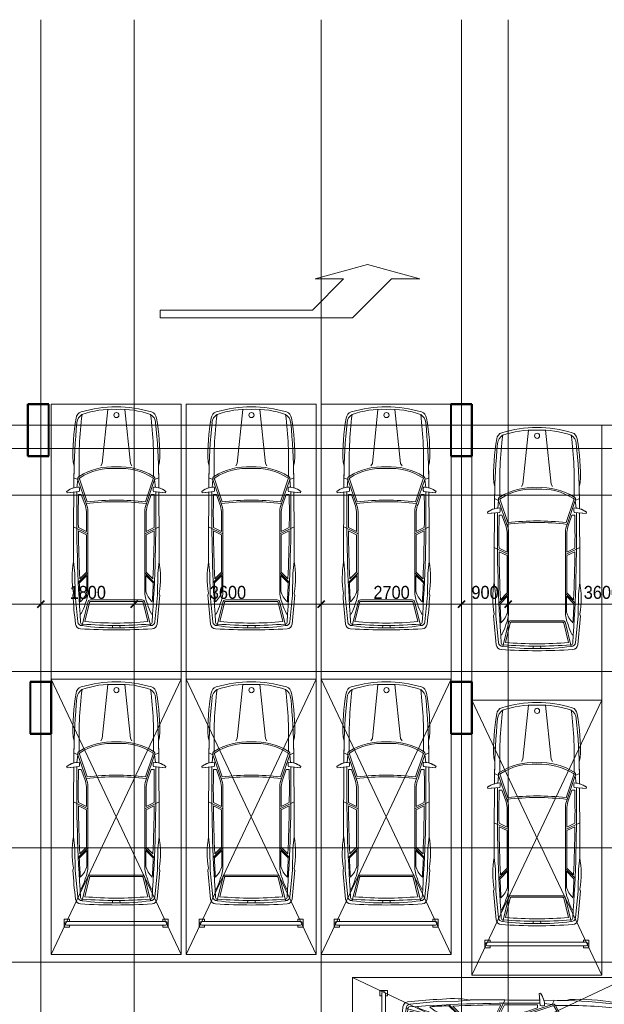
# Model space of a CAD drawing. Header units: millimetres. Extents: x 5617 to 106392, y -10603 to 59260.
# Tile 18 of 44: x 48070 to 59327, y 40288 to 59260. Entities that reach past the tile are written whole.
import ezdxf

# ---------------------------------------------------------------- set-up
doc = ezdxf.new("R2010")
doc.units = ezdxf.units.MM
doc.linetypes.add('ADSK_Линия сетки', pattern=[25, 20, -2.5, 0, -2.5])
doc.linetypes.add('Линия сетки', pattern=[25, 20, -2.5, 0, -2.5])
for name, color, linetype, lineweight in [('Оси', 7, 'Continuous', 9), ('Парковка', 7, 'Continuous', 18), ('Перекрытия', 7, 'Continuous', 18), ('Размеры', 7, 'Continuous', 9), ('Размеры-100', 7, 'Continuous', 9), ('Стены разрез', 7, 'Continuous', 40), ('Элементы узлов', 7, 'Continuous', 18)]:
    doc.layers.add(name, color=color, linetype=linetype, lineweight=lineweight)
doc.styles.add('Arial', font='arial.ttf', dxfattribs={"width": 0.9, "height": 250})
doc.dimstyles.new('Основной_2_5_мм', dxfattribs={"dimscale": 304.8, "dimtxt": 255.06485, "dimasz": 0.463911, "dimexe": 0.492126, "dimexo": 0.492126, "dimgap": 0.098425, "dimtad": 1, "dimdec": 0, "dimdsep": 46, "dimtxsty": 'Arial', "dimblk1": 'OBLIQUE', "dimblk2": 'OBLIQUE', "dimsah": 1, "dimcen": 0.09, "dimdle": 0.492126, "dimazin": 2, "dimtfac": 1, "dimtdec": 4, "dimtix": 1, "dimtmove": 0, "dimatfit": 3, "dimfxl": 1, "dimtvp": 1, "dimtolj": 1, "dimtzin": 0, "dimlwd": 20, "dimlwe": 20, "dimarcsym": 2})

# ---------------------------------------------------------------- blocks, each defined once
blk = doc.blocks.new('199_Парковочные места 3 класса и МГН - Средний класс-5604848-МКСС_LB02_-11_400__Кабельные конструкции_Лотки_3')
at = {"layer": 'Парковка', "color": 254, "true_color": 0xcccccc}
for p, q in [((0, -5300), (0, 0)), ((0, 0), (2500, 0)), ((2500, 0), (2500, -5300)), ((2500, -5300), (0, -5300))]:
    blk.add_line(p, q, dxfattribs=at)
at = {"layer": 'Элементы узлов', "color": 254, "true_color": 0xcccccc}
for p, q in [((984, -1142), (1090, -99)), ((1524, -1142), (1418, -99)), ((422, -1114), (442, -1185)), ((422, -1114), (442, -1185)), ((2085, -1114), (2065, -1185)), ((2065, -1185), (2085, -1114)), ((953, -1186), (984, -1142)), ((1555, -1186), (1524, -1142)), ((436, -1612), (438, -1418)), ((438, -1418), (436, -1612)), ((515, -1453), (438, -1418)), ((515, -1453), (497, -1605)), ((515, -1453), (673, -1914)), ((543, -1440), (693, -1881)), ((1965, -1440), (1814, -1881)), ((1992, -1453), (1835, -1914)), ((1992, -1453), (2070, -1418)), ((1992, -1453), (2011, -1605)), ((2072, -1612), (2070, -1418)), ((2072, -1612), (2070, -1418)), ((298, -1678), (308, -1707)), ((298, -1678), (308, -1707)), ((308, -1707), (536, -1683)), ((308, -1707), (435, -1693)), ((2200, -1707), (1972, -1683)), ((2072, -1693), (2200, -1707)), ((2210, -1678), (2200, -1707)), ((2200, -1707), (2210, -1678)), ((580, -1736), (525, -1736)), ((580, -1736), (645, -1925)), ((1927, -1736), (1863, -1925)), ((1927, -1736), (1983, -1736)), ((678, -2069), (678, -2449)), ((708, -2069), (708, -3598)), ((1800, -2069), (1800, -3598)), ((1830, -2069), (1830, -2449)), ((708, -2497), (432, -2363)), ((678, -2449), (523, -2374)), ((678, -2516), (524, -2441)), ((1800, -2497), (2076, -2363)), ((1830, -2449), (1984, -2374)), ((1830, -2516), (1984, -2441)), ((678, -2516), (678, -3237)), ((1830, -2516), (1830, -3237)), ((453, -3260), (432, -3033)), ((2054, -3260), (2076, -3033)), ((463, -3682), (453, -3260)), ((708, -3249), (522, -3435)), ((688, -3297), (542, -3443)), ((678, -3237), (549, -3366)), ((688, -3297), (688, -3598)), ((1800, -3249), (1986, -3435)), ((1820, -3297), (1820, -3598)), ((1820, -3297), (1966, -3443)), ((1830, -3237), (1959, -3366)), ((2045, -3682), (2054, -3260)), ((419, -3676), (428, -3642)), ((428, -3642), (419, -3676)), ((512, -4192), (463, -3682)), ((1254, -3771), (754, -3771)), ((1254, -3771), (1754, -3771)), ((1996, -4192), (2045, -3682)), ((2088, -3676), (2079, -3642)), ((2088, -3676), (2079, -3642)), ((708, -3817), (596, -4265)), ((738, -3820), (646, -4189)), ((1254, -3801), (754, -3801)), ((1254, -3801), (1754, -3801)), ((1770, -3820), (1862, -4189)), ((1800, -3817), (1912, -4265)), ((574, -4042), (555, -4042)), ((1933, -4042), (1953, -4042)), ((1188, -4261), (1177, -4307)), ((1320, -4261), (1331, -4307))]:
    blk.add_line(p, q, dxfattribs=at)
blk.add_circle((1256, -208), 49.6, dxfattribs=at)
for centre, radius, start, end in [((617, -279), 137, 106.8716, 175.0665), ((617, -279), 137, 106.8716, 175.0665), ((1254, -2377), 2329, 90.0001, 106.8716), ((1254, -2377), 2329, 90.0001, 106.8716), ((1178, -1869), 1772, 87.5536, 109.2869), ((1254, -2377), 2329, 73.1284, 89.9999), ((1254, -2377), 2329, 73.1284, 89.9999), ((1329, -1869), 1772, 70.7131, 92.4464), ((1890, -279), 137, 4.9335, 73.1284), ((1890, -279), 137, 4.9335, 73.1284), ((3991, -937), 3573, 169.195, 182.843), ((3991, -937), 3573, 169.195, 182.843), ((12318, -1543), 11881, 174.2587, 179.4003), ((710, -376), 215, 123.1556, 174.2587), ((8358, -1141), 7822, 173.0609, 181.8195), ((1797, -376), 215, 5.7413, 56.8444), ((-5850, -1141), 7822, 358.1805, 6.9391), ((-9810, -1543), 11881, 0.5997, 5.7413), ((-1483, -937), 3573, 357.157, 10.805), ((-1483, -937), 3573, 357.157, 10.805), ((12318, -1543), 11881, 178.2769, 179.4003), ((1172, -2380), 1175, 86.0181, 122.5623), ((1172, -2380), 1145, 85.9136, 122.5623), ((1335, -2380), 1175, 57.4377, 93.9819), ((1335, -2380), 1145, 57.2304, 94.0864), ((-9810, -1543), 11881, 0.5997, 1.7231), ((555, -1432), 44.9, 110.1373, 207.9235), ((555, -1432), 14.9, 110.1373, 214.6567), ((1953, -1432), 14.9, 325.3433, 79.1758), ((1953, -1432), 44.9, 332.0765, 69.8627), ((546, -2020), 422, 91.3449, 125.9666), ((546, -2020), 422, 105.0802, 125.9666), ((122295, -2694), 121864, 179.52958, 180.15962), ((122295, -2694), 121864, 179.52958, 180.15962), ((30000, -2118), 29508, 179.1634, 184.0543), ((444, -1640), 101, 335.1844, 24.8156), ((-27492, -2118), 29508, 355.9457, 0.8366), ((2064, -1640), 101, 155.1844, 204.8156), ((1962, -2020), 422, 54.0334, 88.6551), ((1962, -2020), 422, 54.0334, 74.9198), ((-119787, -2694), 121864, 359.84038, 0.47042), ((-119787, -2694), 121864, 359.84038, 0.47042), ((30000, -2118), 29478, 179.2582, 180.4979), ((1254, -6445), 4567, 82.6909, 97.3089), ((1254, -6445), 4597, 82.9964, 97.0033), ((-27492, -2118), 29478, 359.5021, 0.7418), ((308, -2078), 370, 1.3171, 24.386), ((308, -2078), 400, 1.2667, 24.1731), ((2200, -2078), 400, 155.8269, 178.7333), ((2200, -2078), 370, 155.614, 178.6829), ((30000, -2118), 29478, 180.6284, 182.4261), ((-27492, -2118), 29478, 357.5739, 359.3716), ((2198, -3346), 1794, 169.9492, 189.4665), ((2198, -3346), 1794, 169.9492, 189.4665), ((310, -3346), 1794, 350.5335, 10.0508), ((310, -3346), 1794, 350.5335, 10.0508), ((30000, -2118), 29488, 182.5757, 183.2896), ((270, -3492), 431, 312.4417, 345.7397), ((104, -3598), 603, 335.9999, 0.0001), ((2403, -3598), 603, 179.9999, 204.0001), ((2238, -3492), 431, 194.2603, 227.5583), ((-27492, -2118), 29488, 356.7104, 357.4243), ((9206, -3182), 8801, 183.2167, 186.8835), ((9206, -3182), 8801, 183.2167, 186.8835), ((754, -3817), 46.1, 90, 180), ((1754, -3817), 46.1, 0, 90), ((-6698, -3182), 8801, 353.1165, 356.7833), ((-6698, -3182), 8801, 353.1165, 356.7833), ((-103, -3648), 783, 329.8554, 345.5814), ((754, -3817), 16.1, 90, 189.7873), ((1754, -3817), 16.1, 350.2127, 90), ((2611, -3648), 783, 194.4186, 210.1446), ((571, -4224), 103, 186.8835, 266.3593), ((571, -4224), 103, 186.8835, 266.3593), ((593, -4184), 81.1, 185.6929, 272.4229), ((1250, 6442), 10791, 266.3593, 270.0213), ((1250, 6442), 10791, 266.3593, 270.0213), ((600, -4202), 33.8, 184.0543, 277.095), ((1185, -180), 4128, 261.7908, 270.9499), ((1254, 3792), 8054, 265.3719, 274.6281), ((1254, 2689), 6905, 264.9489, 275.0511), ((1322, -180), 4128, 269.0501, 278.2092), ((1258, 6442), 10791, 269.9787, 273.6407), ((1258, 6442), 10791, 269.9787, 273.6407), ((1908, -4202), 33.8, 262.905, 355.9457), ((1915, -4184), 81.1, 267.5771, 354.3071), ((1937, -4224), 103, 273.6407, 353.1165), ((1937, -4224), 103, 273.6407, 353.1165)]:
    blk.add_arc(centre, radius, start, end, dxfattribs=at)
blk = doc.blocks.new('199_Парковочные места 3 класса и МГН - Средний класс-5604847-МКСС_LB02_-11_400__Кабельные конструкции_Лотки_3')
at = {"layer": 'Парковка', "color": 254, "true_color": 0xcccccc}
for p, q in [((0, -5300), (2500, 0)), ((0, 0), (2500, -5300)), ((0, -5300), (0, 0)), ((0, 0), (2500, 0)), ((2500, 0), (2500, -5300)), ((250, -4625), (250, -4775)), ((250, -4625), (350, -4625)), ((300, -4665), (2200, -4665)), ((300, -4735), (2200, -4735)), ((350, -4625), (350, -4665)), ((350, -4735), (350, -4775)), ((2150, -4625), (2150, -4665)), ((2150, -4625), (2250, -4625)), ((2150, -4735), (2150, -4775)), ((2250, -4625), (2250, -4775)), ((250, -4775), (350, -4775)), ((2150, -4775), (2250, -4775)), ((2500, -5300), (0, -5300))]:
    blk.add_line(p, q, dxfattribs=at)
for centre, start, end in [((300, -4700), 90, 270), ((2200, -4700), 270, 90)]:
    blk.add_arc(centre, 35, start, end, dxfattribs=at)
at = {"layer": 'Элементы узлов', "color": 254, "true_color": 0xcccccc}
for p, q in [((984, -1142), (1090, -99)), ((1524, -1142), (1418, -99)), ((422, -1114), (442, -1185)), ((422, -1114), (442, -1185)), ((2085, -1114), (2065, -1185)), ((2065, -1185), (2085, -1114)), ((953, -1186), (984, -1142)), ((1555, -1186), (1524, -1142)), ((436, -1612), (438, -1418)), ((438, -1418), (436, -1612)), ((515, -1453), (438, -1418)), ((515, -1453), (497, -1605)), ((515, -1453), (673, -1914)), ((543, -1440), (693, -1881)), ((1965, -1440), (1814, -1881)), ((1992, -1453), (1835, -1914)), ((1992, -1453), (2070, -1418)), ((1992, -1453), (2011, -1605)), ((2072, -1612), (2070, -1418)), ((2072, -1612), (2070, -1418)), ((298, -1678), (308, -1707)), ((298, -1678), (308, -1707)), ((308, -1707), (536, -1683)), ((308, -1707), (435, -1693)), ((2200, -1707), (1972, -1683)), ((2072, -1693), (2200, -1707)), ((2210, -1678), (2200, -1707)), ((2200, -1707), (2210, -1678)), ((580, -1736), (525, -1736)), ((580, -1736), (645, -1925)), ((1927, -1736), (1863, -1925)), ((1927, -1736), (1983, -1736)), ((678, -2069), (678, -2449)), ((708, -2069), (708, -3598)), ((1800, -2069), (1800, -3598)), ((1830, -2069), (1830, -2449)), ((708, -2497), (432, -2363)), ((678, -2449), (523, -2374)), ((678, -2516), (524, -2441)), ((1800, -2497), (2076, -2363)), ((1830, -2449), (1984, -2374)), ((1830, -2516), (1984, -2441)), ((678, -2516), (678, -3237)), ((1830, -2516), (1830, -3237)), ((453, -3260), (432, -3033)), ((2054, -3260), (2076, -3033)), ((463, -3682), (453, -3260)), ((708, -3249), (522, -3435)), ((688, -3297), (542, -3443)), ((678, -3237), (549, -3366)), ((688, -3297), (688, -3598)), ((1800, -3249), (1986, -3435)), ((1820, -3297), (1820, -3598)), ((1820, -3297), (1966, -3443)), ((1830, -3237), (1959, -3366)), ((2045, -3682), (2054, -3260)), ((419, -3676), (428, -3642)), ((428, -3642), (419, -3676)), ((512, -4192), (463, -3682)), ((1254, -3771), (754, -3771)), ((1254, -3771), (1754, -3771)), ((1996, -4192), (2045, -3682)), ((2088, -3676), (2079, -3642)), ((2088, -3676), (2079, -3642)), ((708, -3817), (596, -4265)), ((738, -3820), (646, -4189)), ((1254, -3801), (754, -3801)), ((1254, -3801), (1754, -3801)), ((1770, -3820), (1862, -4189)), ((1800, -3817), (1912, -4265)), ((574, -4042), (555, -4042)), ((1933, -4042), (1953, -4042)), ((1188, -4261), (1177, -4307)), ((1320, -4261), (1331, -4307))]:
    blk.add_line(p, q, dxfattribs=at)
blk.add_circle((1256, -208), 49.6, dxfattribs=at)
for centre, radius, start, end in [((617, -279), 137, 106.8716, 175.0665), ((617, -279), 137, 106.8716, 175.0665), ((1254, -2377), 2329, 90.0001, 106.8716), ((1254, -2377), 2329, 90.0001, 106.8716), ((1178, -1869), 1772, 87.5536, 109.2869), ((1254, -2377), 2329, 73.1284, 89.9999), ((1254, -2377), 2329, 73.1284, 89.9999), ((1329, -1869), 1772, 70.7131, 92.4464), ((1890, -279), 137, 4.9335, 73.1284), ((1890, -279), 137, 4.9335, 73.1284), ((3991, -937), 3573, 169.195, 182.843), ((3991, -937), 3573, 169.195, 182.843), ((12318, -1543), 11881, 174.2587, 179.4003), ((710, -376), 215, 123.1556, 174.2587), ((8358, -1141), 7822, 173.0609, 181.8195), ((1797, -376), 215, 5.7413, 56.8444), ((-5850, -1141), 7822, 358.1805, 6.9391), ((-9810, -1543), 11881, 0.5997, 5.7413), ((-1483, -937), 3573, 357.157, 10.805), ((-1483, -937), 3573, 357.157, 10.805), ((12318, -1543), 11881, 178.2769, 179.4003), ((1172, -2380), 1175, 86.0181, 122.5623), ((1172, -2380), 1145, 85.9136, 122.5623), ((1335, -2380), 1175, 57.4377, 93.9819), ((1335, -2380), 1145, 57.2304, 94.0864), ((-9810, -1543), 11881, 0.5997, 1.7231), ((555, -1432), 44.9, 110.1373, 207.9235), ((555, -1432), 14.9, 110.1373, 214.6567), ((1953, -1432), 14.9, 325.3433, 79.1758), ((1953, -1432), 44.9, 332.0765, 69.8627), ((546, -2020), 422, 91.3449, 125.9666), ((546, -2020), 422, 105.0802, 125.9666), ((122295, -2694), 121864, 179.52958, 180.15962), ((122295, -2694), 121864, 179.52958, 180.15962), ((30000, -2118), 29508, 179.1634, 184.0543), ((444, -1640), 101, 335.1844, 24.8156), ((-27492, -2118), 29508, 355.9457, 0.8366), ((2064, -1640), 101, 155.1844, 204.8156), ((1962, -2020), 422, 54.0334, 88.6551), ((1962, -2020), 422, 54.0334, 74.9198), ((-119787, -2694), 121864, 359.84038, 0.47042), ((-119787, -2694), 121864, 359.84038, 0.47042), ((30000, -2118), 29478, 179.2582, 180.4979), ((1254, -6445), 4567, 82.6909, 97.3089), ((1254, -6445), 4597, 82.9964, 97.0033), ((-27492, -2118), 29478, 359.5021, 0.7418), ((308, -2078), 370, 1.3171, 24.386), ((308, -2078), 400, 1.2667, 24.1731), ((2200, -2078), 400, 155.8269, 178.7333), ((2200, -2078), 370, 155.614, 178.6829), ((30000, -2118), 29478, 180.6284, 182.4261), ((-27492, -2118), 29478, 357.5739, 359.3716), ((2198, -3346), 1794, 169.9492, 189.4665), ((2198, -3346), 1794, 169.9492, 189.4665), ((310, -3346), 1794, 350.5335, 10.0508), ((310, -3346), 1794, 350.5335, 10.0508), ((30000, -2118), 29488, 182.5757, 183.2896), ((270, -3492), 431, 312.4417, 345.7397), ((104, -3598), 603, 335.9999, 0.0001), ((2403, -3598), 603, 179.9999, 204.0001), ((2238, -3492), 431, 194.2603, 227.5583), ((-27492, -2118), 29488, 356.7104, 357.4243), ((9206, -3182), 8801, 183.2167, 186.8835), ((9206, -3182), 8801, 183.2167, 186.8835), ((754, -3817), 46.1, 90, 180), ((1754, -3817), 46.1, 0, 90), ((-6698, -3182), 8801, 353.1165, 356.7833), ((-6698, -3182), 8801, 353.1165, 356.7833), ((-103, -3648), 783, 329.8554, 345.5814), ((754, -3817), 16.1, 90, 189.7873), ((1754, -3817), 16.1, 350.2127, 90), ((2611, -3648), 783, 194.4186, 210.1446), ((571, -4224), 103, 186.8835, 266.3593), ((571, -4224), 103, 186.8835, 266.3593), ((593, -4184), 81.1, 185.6929, 272.4229), ((1250, 6442), 10791, 266.3593, 270.0213), ((1250, 6442), 10791, 266.3593, 270.0213), ((600, -4202), 33.8, 184.0543, 277.095), ((1185, -180), 4128, 261.7908, 270.9499), ((1254, 3792), 8054, 265.3719, 274.6281), ((1254, 2689), 6905, 264.9489, 275.0511), ((1322, -180), 4128, 269.0501, 278.2092), ((1258, 6442), 10791, 269.9787, 273.6407), ((1258, 6442), 10791, 269.9787, 273.6407), ((1908, -4202), 33.8, 262.905, 355.9457), ((1915, -4184), 81.1, 267.5771, 354.3071), ((1937, -4224), 103, 273.6407, 353.1165), ((1937, -4224), 103, 273.6407, 353.1165)]:
    blk.add_arc(centre, radius, start, end, dxfattribs=at)
blk = doc.blocks.new('199_Паркинг_Дорожная разметка - Стрелка_Поворот-5482904-МКСС_LB02_-11_400__Кабельные конструкции_Лотки_3')
at = {"layer": 'Парковка', "color": 254, "true_color": 0xcccccc}
for p, q in [((-535, 2500), (-385, 2500)), ((-535, -1200), (-535, 2500)), ((-385, 2500), (-385, -430)), ((-385, -430), (215, -1030)), ((215, -480), (495, -1490)), ((215, -1030), (215, -480)), ((215, -1950), (-535, -1200)), ((495, -1490), (215, -2500)), ((215, -2500), (215, -1950))]:
    blk.add_line(p, q, dxfattribs=at)
blk = doc.blocks.new('135_SLK_GD_AR_rvt-1-МКСС_LB02_-11_400__Кабельные конструкции_Лотки_3')
at = {"layer": 'Перекрытия', "color": 254, "true_color": 0xcccccc}
for p, q in [((33900, 50850), (33900, 51850)), ((33900, 51850), (34300, 51850)), ((34300, 51850), (34300, 50850)), ((42050, 50850), (42050, 51850)), ((42050, 51850), (42450, 51850)), ((42450, 51850), (42450, 50850)), ((34300, 50850), (33900, 50850)), ((42450, 50850), (42050, 50850)), ((33950, 45500), (33950, 46500)), ((33950, 46500), (34350, 46500)), ((34350, 46500), (34350, 45500)), ((42050, 45500), (42050, 46500)), ((42050, 46500), (42450, 46500)), ((42450, 46500), (42450, 45500)), ((34350, 45500), (33950, 45500)), ((42450, 45500), (42050, 45500))]:
    blk.add_line(p, q, dxfattribs=at)
at = {"layer": 'Стены разрез', "color": 254, "true_color": 0xcccccc}
for p, q in [((33900, 51852), (33898, 51852)), ((33898, 51852), (33898, 50848)), ((34302, 51852), (33900, 51852)), ((33900, 50850), (33900, 51850)), ((33900, 51850), (34300, 51850)), ((34300, 51850), (34300, 50850)), ((34302, 51850), (34302, 51852)), ((34302, 50848), (34302, 51850)), ((42050, 51852), (42048, 51852)), ((42048, 51852), (42048, 50848)), ((42452, 51852), (42050, 51852)), ((42050, 50850), (42050, 51850)), ((42050, 51850), (42450, 51850)), ((42450, 51850), (42450, 50850)), ((42452, 51850), (42452, 51852)), ((42452, 50848), (42452, 51850)), ((33898, 50848), (33900, 50848)), ((34300, 50850), (33900, 50850)), ((33900, 50848), (34300, 50848)), ((34300, 50848), (34302, 50848)), ((42048, 50848), (42050, 50848)), ((42450, 50850), (42050, 50850)), ((42050, 50848), (42450, 50848)), ((42450, 50848), (42452, 50848)), ((33950, 46502), (33948, 46502)), ((33948, 46502), (33948, 45498)), ((34352, 46502), (33950, 46502)), ((33950, 45500), (33950, 46500)), ((33950, 46500), (34350, 46500)), ((34350, 46500), (34350, 45500)), ((34352, 46500), (34352, 46502)), ((34352, 45498), (34352, 46500)), ((42050, 46502), (42048, 46502)), ((42048, 46502), (42048, 45498)), ((42452, 46502), (42050, 46502)), ((42050, 45500), (42050, 46500)), ((42050, 46500), (42450, 46500)), ((42450, 46500), (42450, 45500)), ((42452, 46500), (42452, 46502)), ((42452, 45498), (42452, 46500)), ((33948, 45498), (33950, 45498)), ((34350, 45500), (33950, 45500)), ((33950, 45498), (34350, 45498)), ((34350, 45498), (34352, 45498)), ((42048, 45498), (42050, 45498)), ((42450, 45500), (42050, 45500)), ((42050, 45498), (42450, 45498)), ((42450, 45498), (42452, 45498))]:
    blk.add_line(p, q, dxfattribs=at)
at = {"layer": 'Парковка', "color": 254, "lineweight": 18, "true_color": 0xcccccc}
for name, p, rotation in [('199_Паркинг_Дорожная разметка - Стрелка_Поворот-5482904-МКСС_LB02_-11_400__Кабельные конструкции_Лотки_3', (38950, 54049), 89.9999999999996), ('199_Парковочные места 3 класса и МГН - Средний класс-5604847-МКСС_LB02_-11_400__Кабельные конструкции_Лотки_3', (45450, 40802), 269.9999999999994)]:
    blk.add_blockref(name, p, dxfattribs=dict(at, rotation=rotation))
for name, p in [('199_Парковочные места 3 класса и МГН - Средний класс-5604848-МКСС_LB02_-11_400__Кабельные конструкции_Лотки_3', (34350, 51850)), ('199_Парковочные места 3 класса и МГН - Средний класс-5604848-МКСС_LB02_-11_400__Кабельные конструкции_Лотки_3', (36950, 51850)), ('199_Парковочные места 3 класса и МГН - Средний класс-5604848-МКСС_LB02_-11_400__Кабельные конструкции_Лотки_3', (39550, 51850)), ('199_Парковочные места 3 класса и МГН - Средний класс-5604848-МКСС_LB02_-11_400__Кабельные конструкции_Лотки_3', (42450, 51450)), ('199_Парковочные места 3 класса и МГН - Средний класс-5604847-МКСС_LB02_-11_400__Кабельные конструкции_Лотки_3', (34350, 46550)), ('199_Парковочные места 3 класса и МГН - Средний класс-5604847-МКСС_LB02_-11_400__Кабельные конструкции_Лотки_3', (36950, 46550)), ('199_Парковочные места 3 класса и МГН - Средний класс-5604847-МКСС_LB02_-11_400__Кабельные конструкции_Лотки_3', (39550, 46550)), ('199_Парковочные места 3 класса и МГН - Средний класс-5604847-МКСС_LB02_-11_400__Кабельные конструкции_Лотки_3', (42450, 46150))]:
    blk.add_blockref(name, p, dxfattribs=at)
blk = doc.blocks.new('DIMBLOCK24-МКСС_LB02_-11_400__Кабельные конструкции_Лотки_3')
at = {"layer": 'Размеры-100', "lineweight": 40, "transparency": 16777216}
for p, q in [((57477, 47996), (57547, 48066)), ((61077, 47996), (61147, 48066)), ((57477, 47996), (57406, 47925)), ((61077, 47996), (61006, 47925))]:
    blk.add_line(p, q, dxfattribs=at)
at = {"layer": 'Размеры-100', "lineweight": 20, "transparency": 16777216}
for p, q in [((57477, 47996), (57477, 48046)), ((61077, 47996), (61077, 48046)), ((61077, 47996), (57477, 47996)), ((57477, 47996), (57477, 47846)), ((61077, 47996), (61077, 47846))]:
    blk.add_line(p, q, dxfattribs=at)
at = {"layer": 'Размеры-100', "color": 0, "lineweight": 20, "transparency": 16777216, "insert": (58931, 48350), "char_height": 250, "width": 828.76, "attachment_point": 1, "line_spacing_factor": 0.941778, "style": 'Arial'}
blk.add_mtext('3600', dxfattribs=at)
blk = doc.blocks.new('_Oblique')
at = {"color": 0, "linetype": 'ByBlock', "lineweight": -2}
blk.add_line((-0.5, -0.5), (0.5, 0.5), dxfattribs=at)
blk = doc.blocks.new('DIMBLOCK25-МКСС_LB02_-11_400__Кабельные конструкции_Лотки_3')
at = {"layer": 'Размеры-100', "lineweight": 40, "transparency": 16777216}
for p, q in [((56577, 47996), (56647, 48066)), ((57477, 47996), (57547, 48066)), ((56577, 47996), (56506, 47925)), ((57477, 47996), (57406, 47925))]:
    blk.add_line(p, q, dxfattribs=at)
at = {"layer": 'Размеры-100', "lineweight": 20, "transparency": 16777216}
for p, q in [((56577, 47996), (56577, 48046)), ((57477, 47996), (57477, 48046)), ((57477, 47996), (56577, 47996)), ((56577, 47996), (56577, 47846)), ((57477, 47996), (57477, 47846))]:
    blk.add_line(p, q, dxfattribs=at)
at = {"layer": 'Размеры-100', "color": 0, "lineweight": 20, "transparency": 16777216, "insert": (56768, 48350), "char_height": 250, "width": 621.57, "attachment_point": 1, "line_spacing_factor": 0.941778, "style": 'Arial'}
blk.add_mtext('900', dxfattribs=at)
blk = doc.blocks.new('DIMBLOCK26-МКСС_LB02_-11_400__Кабельные конструкции_Лотки_3')
at = {"layer": 'Размеры-100', "lineweight": 40, "transparency": 16777216}
for p, q in [((53877, 47996), (53947, 48066)), ((56577, 47996), (56647, 48066)), ((53877, 47996), (53806, 47925)), ((56577, 47996), (56506, 47925))]:
    blk.add_line(p, q, dxfattribs=at)
at = {"layer": 'Размеры-100', "lineweight": 20, "transparency": 16777216}
for p, q in [((53877, 47996), (53877, 48046)), ((56577, 47996), (56577, 48046)), ((56577, 47996), (53877, 47996)), ((53877, 47996), (53877, 47846)), ((56577, 47996), (56577, 47846))]:
    blk.add_line(p, q, dxfattribs=at)
at = {"layer": 'Размеры-100', "color": 0, "lineweight": 20, "transparency": 16777216, "insert": (54881, 48350), "char_height": 250, "width": 828.76, "attachment_point": 1, "line_spacing_factor": 0.941778, "style": 'Arial'}
blk.add_mtext('2700', dxfattribs=at)
blk = doc.blocks.new('DIMBLOCK27-МКСС_LB02_-11_400__Кабельные конструкции_Лотки_3')
at = {"layer": 'Размеры-100', "lineweight": 40, "transparency": 16777216}
for p, q in [((50277, 47996), (50347, 48066)), ((53877, 47996), (53947, 48066)), ((50277, 47996), (50206, 47925)), ((53877, 47996), (53806, 47925))]:
    blk.add_line(p, q, dxfattribs=at)
at = {"layer": 'Размеры-100', "lineweight": 20, "transparency": 16777216}
for p, q in [((50277, 47996), (50277, 48046)), ((53877, 47996), (53877, 48046)), ((53877, 47996), (50277, 47996)), ((50277, 47996), (50277, 47846)), ((53877, 47996), (53877, 47846))]:
    blk.add_line(p, q, dxfattribs=at)
at = {"layer": 'Размеры-100', "color": 0, "lineweight": 20, "transparency": 16777216, "insert": (51731, 48350), "char_height": 250, "width": 828.76, "attachment_point": 1, "line_spacing_factor": 0.941778, "style": 'Arial'}
blk.add_mtext('3600', dxfattribs=at)
blk = doc.blocks.new('DIMBLOCK28-МКСС_LB02_-11_400__Кабельные конструкции_Лотки_3')
at = {"layer": 'Размеры-100', "lineweight": 40, "transparency": 16777216}
for p, q in [((48477, 47996), (48547, 48066)), ((50277, 47996), (50347, 48066)), ((48477, 47996), (48406, 47925)), ((50277, 47996), (50206, 47925))]:
    blk.add_line(p, q, dxfattribs=at)
at = {"layer": 'Размеры-100', "lineweight": 20, "transparency": 16777216}
for p, q in [((48477, 47996), (48477, 48046)), ((50277, 47996), (50277, 48046)), ((50277, 47996), (48477, 47996)), ((48477, 47996), (48477, 47846)), ((50277, 47996), (50277, 47846))]:
    blk.add_line(p, q, dxfattribs=at)
at = {"layer": 'Размеры-100', "color": 0, "lineweight": 20, "transparency": 16777216, "insert": (49031, 48350), "char_height": 250, "width": 828.76, "attachment_point": 1, "line_spacing_factor": 0.941778, "style": 'Arial'}
blk.add_mtext('1800', dxfattribs=at)
blk = doc.blocks.new('DIMBLOCK29-МКСС_LB02_-11_400__Кабельные конструкции_Лотки_3')
at = {"layer": 'Размеры-100', "lineweight": 40, "transparency": 16777216}
for p, q in [((46677, 47996), (46747, 48066)), ((48477, 47996), (48547, 48066)), ((46677, 47996), (46606, 47925)), ((48477, 47996), (48406, 47925))]:
    blk.add_line(p, q, dxfattribs=at)
at = {"layer": 'Размеры-100', "lineweight": 20, "transparency": 16777216}
for p, q in [((46677, 47996), (46677, 48046)), ((48477, 47996), (48477, 48046)), ((48477, 47996), (46677, 47996)), ((46677, 47996), (46677, 47846)), ((48477, 47996), (48477, 47846))]:
    blk.add_line(p, q, dxfattribs=at)
at = {"layer": 'Размеры-100', "color": 0, "lineweight": 20, "transparency": 16777216, "insert": (47231, 48350), "char_height": 250, "width": 828.76, "attachment_point": 1, "line_spacing_factor": 0.941778, "style": 'Arial'}
blk.add_mtext('1800', dxfattribs=at)

msp = doc.modelspace()

# ---------------------------------------------------------------- linework, layer by layer
at = {"layer": 'Оси', "linetype": 'Линия сетки'}
for p, q in [((48476.5, -9728.2), (48476.5, 59259.8)), ((50276.5, -9728.2), (50276.5, 59259.8)), ((53876.5, -9728.2), (53876.5, 59259.8)), ((56576.5, -9728.2), (56576.5, 59259.8)), ((57476.5, -9728.2), (57476.5, 59259.8))]:
    msp.add_line(p, q, dxfattribs=at)
at = {"layer": 'Оси', "linetype": 'ADSK_Линия сетки'}
for p, q in [((105516.8, 51450), (28647.1, 51450)), ((105516.8, 51000), (28647.1, 51000)), ((105516.8, 50100), (28647.1, 50100)), ((105516.8, 46700), (28647.1, 46700)), ((105516.8, 43300), (28647.1, 43300)), ((105516.8, 41100), (28647.1, 41100))]:
    msp.add_line(p, q, dxfattribs=at)

# ---------------------------------------------------------------- block references
at = {"lineweight": 5}
msp.add_blockref('135_SLK_GD_AR_rvt-1-МКСС_LB02_-11_400__Кабельные конструкции_Лотки_3', (14326.5, 0), dxfattribs=at)

# ---------------------------------------------------------------- dimensions: what is measured, and where the dimension line sits
at = {"layer": 'Размеры', "lineweight": 20}
for base, p1, p2, override, picture, middle in [((46676.5, 47995.8), (48476.5, 47895.8), (46676.5, 47895.8), {"dimpost": '<>', "dimfxl": 1800}, 'DIMBLOCK29-МКСС_LB02_-11_400__Кабельные конструкции_Лотки_3', (47576.5, 48153.4)), ((48476.5, 47995.8), (50276.5, 47895.8), (48476.5, 47895.8), {"dimpost": '<>', "dimfxl": 1800}, 'DIMBLOCK28-МКСС_LB02_-11_400__Кабельные конструкции_Лотки_3', (49376.5, 48153.4)), ((50276.5, 47995.8), (53876.5, 47895.8), (50276.5, 47895.8), {"dimpost": '<>', "dimfxl": 3600}, 'DIMBLOCK27-МКСС_LB02_-11_400__Кабельные конструкции_Лотки_3', (52076.5, 48153.5)), ((53876.5, 47995.8), (56576.5, 47895.8), (53876.5, 47895.8), {"dimpost": '<>', "dimfxl": 2700}, 'DIMBLOCK26-МКСС_LB02_-11_400__Кабельные конструкции_Лотки_3', (55226.5, 48153.4)), ((56576.5, 47995.8), (57476.5, 47895.8), (56576.5, 47895.8), {"dimpost": '<>', "dimfxl": 900}, 'DIMBLOCK25-МКСС_LB02_-11_400__Кабельные конструкции_Лотки_3', (57026.5, 48153.4)), ((57476.5, 47995.8), (61076.5, 47895.8), (57476.5, 47895.8), {"dimpost": '<>', "dimfxl": 3600}, 'DIMBLOCK24-МКСС_LB02_-11_400__Кабельные конструкции_Лотки_3', (59276.5, 48153.5))]:
    dim = msp.add_linear_dim(base=base, p1=p1, p2=p2, dimstyle='Основной_2_5_мм', override=override, dxfattribs=at)
    dim.commit()
    dim.dimension.update_dxf_attribs({"geometry": picture, "text_midpoint": middle})

doc.saveas('drawing.dxf')
